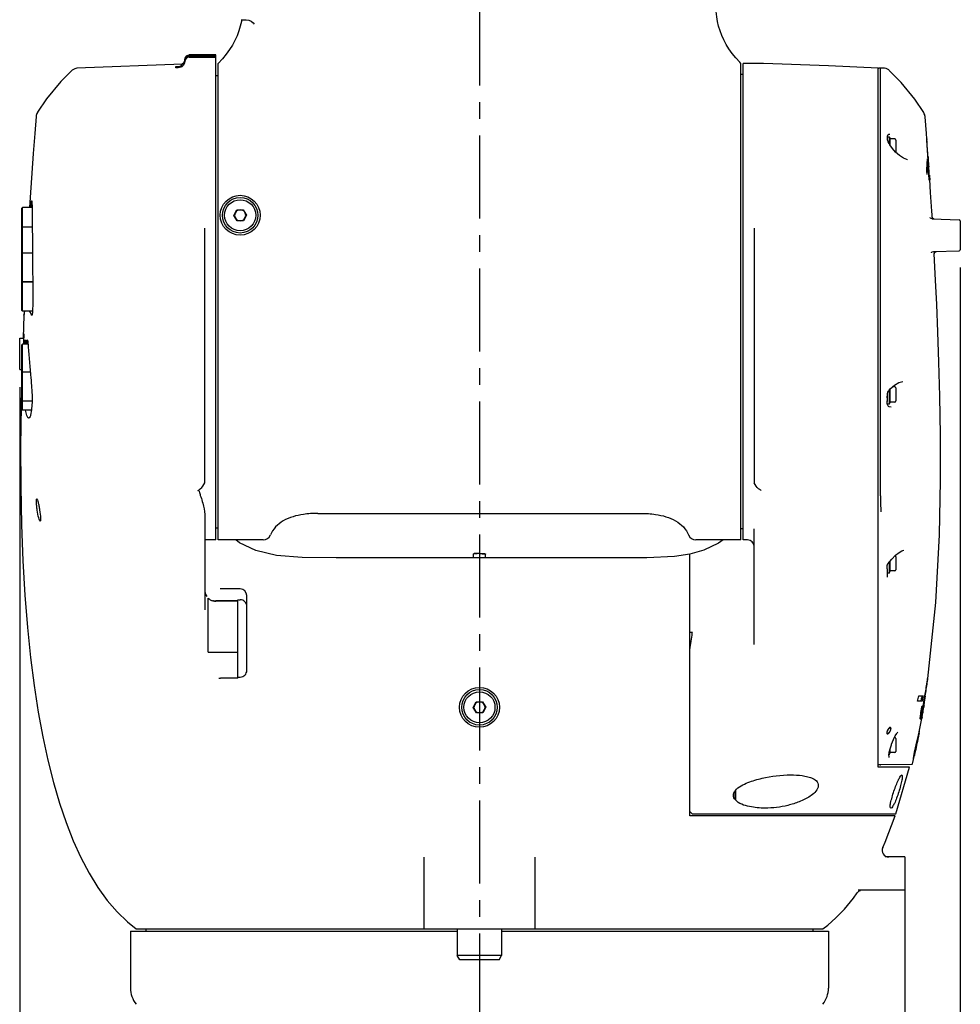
# Model space of a CAD drawing. Header units: millimetres. Extents: x 7426 to 8300, y 124 to 421.
# Tile 77 of 130: x 8084 to 8105, y 232 to 254. Entities that reach past the tile are written whole.
import ezdxf

# ---------------------------------------------------------------- set-up
doc = ezdxf.new("R2010")
doc.units = ezdxf.units.MM
doc.linetypes.add('BANKLINE1', pattern=[5.5, 4, -1.5])
doc.linetypes.add('CENTER', pattern=[0.6, 0.375, -0.075, 0.075, -0.075])
for name, color, linetype in [('00_COMPONENTS', 7, 'BANKLINE1'), ('DIM', 7, 'Continuous'), ('外形图', 7, 'Continuous')]:
    doc.layers.add(name, color=color, linetype=linetype)
doc.styles.add('微软雅黑', font='msyh.ttc')
doc.dimstyles.new('尺寸标注_1_20比例', dxfattribs={"dimtxt": 2.1, "dimasz": 1.7, "dimexe": 0.5, "dimexo": 0.4, "dimgap": 0.5, "dimtad": 1, "dimdec": 1, "dimlfac": 20, "dimdsep": 46, "dimtxsty": '微软雅黑', "dimcen": 0.09, "dimadec": 0, "dimazin": 0, "dimtp": 0.01, "dimtm": 0.01, "dimtfac": 1, "dimtdec": 1, "dimtofl": 0, "dimtmove": 0, "dimatfit": 3, "dimfxl": 1, "dimtolj": 1, "dimarcsym": 0})

# ---------------------------------------------------------------- blocks, each defined once
blk = doc.blocks.new('*D1517')
at = {"layer": 'Defpoints', "color": 0}
for p in [(8104.797, 248.642), (8083.572, 245.943), (8104.797, 204.664)]:
    blk.add_point(p, dxfattribs=at)
at = {"layer": 'DIM', "color": 0, "linetype": 'ByBlock', "lineweight": -2, "ltscale": 20}
for p, q in [((8104.797, 248.242), (8104.797, 204.164)), ((8083.572, 245.543), (8083.572, 204.164)), ((8085.272, 204.664), (8103.097, 204.664))]:
    blk.add_line(p, q, dxfattribs=at)
at = {"layer": 'DIM', "color": 0}
for points in [[(8085.272, 204.947), (8085.272, 204.38), (8083.572, 204.664)], [(8103.097, 204.38), (8103.097, 204.947), (8104.797, 204.664)]]:
    blk.add_solid(points, dxfattribs=at)
at = {"layer": 'DIM', "color": 0, "insert": (8094.184, 206.249), "char_height": 2.1, "attachment_point": 5, "style": '微软雅黑'}
blk.add_mtext('\\A1;\\A1;424.5', dxfattribs=at)
blk = doc.blocks.new('*D1518')
at = {"layer": 'Defpoints', "color": 0}
for p in [(8103.547, 234.943), (8093.947, 222.548), (8103.547, 213.117)]:
    blk.add_point(p, dxfattribs=at)
at = {"layer": 'DIM', "color": 0, "linetype": 'ByBlock', "lineweight": -2, "ltscale": 20}
for p, q in [((8103.547, 234.543), (8103.547, 212.617)), ((8093.947, 222.148), (8093.947, 212.617)), ((8095.647, 213.117), (8101.847, 213.117))]:
    blk.add_line(p, q, dxfattribs=at)
at = {"layer": 'DIM', "color": 0}
for points in [[(8095.647, 213.4), (8095.647, 212.834), (8093.947, 213.117)], [(8101.847, 212.834), (8101.847, 213.4), (8103.547, 213.117)]]:
    blk.add_solid(points, dxfattribs=at)
at = {"layer": 'DIM', "color": 0, "insert": (8098.818, 214.708), "char_height": 2.1, "attachment_point": 5, "style": '微软雅黑'}
blk.add_mtext('\\A1;\\A1;192', dxfattribs=at)
blk = doc.blocks.new('*D1519')
at = {"layer": 'Defpoints', "color": 0}
for p in [(8104.797, 248.642), (8093.947, 222.548), (8104.797, 208.914)]:
    blk.add_point(p, dxfattribs=at)
at = {"layer": 'DIM', "color": 0, "linetype": 'ByBlock', "lineweight": -2, "ltscale": 20}
for p, q in [((8104.797, 248.242), (8104.797, 208.414)), ((8093.947, 222.148), (8093.947, 208.414)), ((8095.647, 208.914), (8103.097, 208.914))]:
    blk.add_line(p, q, dxfattribs=at)
at = {"layer": 'DIM', "color": 0}
for points in [[(8095.647, 209.197), (8095.647, 208.631), (8093.947, 208.914)], [(8103.097, 208.631), (8103.097, 209.197), (8104.797, 208.914)]]:
    blk.add_solid(points, dxfattribs=at)
at = {"layer": 'DIM', "color": 0, "insert": (8099.381, 210.487), "char_height": 2.1, "attachment_point": 5, "style": '微软雅黑'}
blk.add_mtext('\\A1;\\A1;217', dxfattribs=at)

msp = doc.modelspace()

# ---------------------------------------------------------------- linework, layer by layer
at = {"layer": '00_COMPONENTS', "linetype": 'CENTER', "ltscale": 5}
msp.add_line((8093.9469, 281.2188), (8093.9469, 221.4993), dxfattribs=at)
at = {"layer": '外形图', "linetype": 'Continuous'}
for p, q in [((8088.5718, 253.8306), (8088.6821, 253.8306)), ((8088.5818, 253.8306), (8088.5751, 253.7913)), ((8088.682, 253.8306), (8088.7396, 253.8228)), ((8087.3192, 252.9977), (8087.3185, 252.9968)), ((8087.3966, 253.0142), (8087.9968, 253.0142)), ((8087.9968, 253.0346), (8087.3968, 253.0346)), ((8087.9968, 242.0934), (8087.9968, 253.0345)), ((8087.2489, 252.829), (8084.8597, 252.7343)), ((8087.124, 252.7743), (8087.1512, 252.7752)), ((8087.2135, 252.8127), (8087.207, 252.8103)), ((8087.2362, 252.8253), (8087.2135, 252.8127)), ((8087.2645, 252.8518), (8087.2362, 252.8253)), ((8087.2867, 252.8899), (8087.2645, 252.8518)), ((8087.3185, 252.9968), (8087.31, 252.9843)), ((8087.3966, 252.983), (8087.9968, 252.983)), ((8088.1457, 252.9488), (8088.0468, 252.8434)), ((8088.0468, 242.0934), (8088.0468, 252.8439)), ((8099.8469, 242.0934), (8099.8469, 252.8439)), ((8100.1647, 252.8434), (8099.897, 252.8434)), ((8099.897, 242.0933), (8099.897, 252.8434)), ((8100.1661, 252.8434), (8100.1659, 252.8434)), ((8087.0968, 252.7735), (8087.124, 252.7743)), ((8087.0968, 252.7453), (8087.0968, 252.7735)), ((8087.1512, 252.7467), (8087.0968, 252.7453)), ((8087.9968, 252.5684), (8088.0468, 252.5684)), ((8099.897, 252.5934), (8099.8469, 252.5934)), ((8102.947, 241.3741), (8102.947, 252.7394)), ((8102.997, 252.7385), (8102.972, 252.7385)), ((8103.084, 252.7339), (8102.997, 252.7385)), ((8102.997, 252.3745), (8102.9971, 252.6569)), ((8102.9971, 252.6569), (8102.9971, 252.7385)), ((8102.997, 252.1943), (8102.997, 252.3745)), ((8102.997, 252.1206), (8102.997, 252.1943)), ((8102.997, 252.1088), (8102.997, 252.1206)), ((8102.997, 251.1598), (8102.9971, 251.2851)), ((8103.1561, 251.2047), (8103.1691, 251.2391)), ((8103.1691, 251.2391), (8103.1778, 251.2458)), ((8103.1834, 251.2476), (8103.2037, 251.2506)), ((8102.997, 251.0983), (8102.997, 251.1598)), ((8102.997, 251.0919), (8102.997, 251.0983)), ((8102.997, 251.0749), (8102.997, 251.0919)), ((8102.997, 251.0583), (8102.997, 251.0749)), ((8102.997, 250.8988), (8102.997, 251.0583)), ((8103.1533, 251.1608), (8103.1561, 251.2047)), ((8103.1575, 251.1174), (8103.1533, 251.1608)), ((8103.1551, 251.1886), (8103.197, 251.1886)), ((8103.1703, 251.0754), (8103.1575, 251.1174)), ((8103.1917, 251.035), (8103.1703, 251.0754)), ((8103.2081, 251.0068), (8103.1917, 251.035)), ((8103.197, 251.0259), (8103.197, 251.1886)), ((8103.2006, 251.1787), (8103.2143, 251.1411)), ((8103.3195, 251.1411), (8103.2143, 251.1411)), ((8103.2143, 250.9979), (8103.2143, 251.1411)), ((8103.3445, 251.1161), (8103.3445, 250.8352)), ((8104.0404, 251.1394), (8104.0407, 251.1416)), ((8104.0407, 251.1416), (8104.0412, 251.1352)), ((8104.0411, 251.1506), (8104.041, 251.1502)), ((8104.0412, 251.1352), (8104.042, 251.1243)), ((8102.997, 250.8815), (8102.997, 250.8988)), ((8102.997, 250.8567), (8102.997, 250.8815)), ((8102.997, 250.6111), (8102.997, 250.8567)), ((8102.997, 250.6019), (8102.997, 250.6111)), ((8102.997, 250.5871), (8102.997, 250.6019)), ((8102.997, 250.561), (8102.997, 250.5871)), ((8102.997, 250.5473), (8102.997, 250.561)), ((8103.607, 250.6725), (8103.5935, 250.6739)), ((8103.6075, 250.6725), (8103.607, 250.6725)), ((8104.0635, 250.568), (8104.0494, 250.568)), ((8104.0697, 250.736), (8104.0728, 250.6899)), ((8104.0817, 250.5159), (8104.0704, 250.6897)), ((8104.0728, 250.6899), (8104.0828, 250.5409)), ((8102.997, 245.8787), (8102.997, 250.5473)), ((8104.0435, 250.4153), (8104.041, 250.4558)), ((8104.0481, 250.335), (8104.0435, 250.4153)), ((8104.0751, 250.5093), (8104.0763, 250.5115)), ((8104.0768, 250.4811), (8104.0751, 250.5093)), ((8104.0763, 250.5115), (8104.0775, 250.5136)), ((8104.0782, 250.4579), (8104.0768, 250.4811)), ((8104.0775, 250.5136), (8104.0785, 250.5157)), ((8104.0785, 250.5157), (8104.0805, 250.4837)), ((8104.0828, 250.5409), (8104.0844, 250.516)), ((8104.0844, 250.516), (8104.0848, 250.5099)), ((8104.0898, 250.3581), (8104.0846, 250.3581)), ((8104.0985, 250.2126), (8104.0982, 250.2123)), ((8104.1016, 250.321), (8104.1051, 250.2701)), ((8104.1051, 250.2701), (8104.1068, 250.2453)), ((8104.1068, 250.2453), (8104.1086, 250.2195)), ((8104.1085, 250.2218), (8104.1084, 250.2228)), ((8104.1279, 249.9309), (8104.1085, 250.2218)), ((8104.1086, 250.2195), (8104.1085, 250.2218)), ((8083.8158, 249.9313), (8083.7942, 249.5965)), ((8083.6217, 249.5815), (8083.6367, 249.5965)), ((8083.6217, 247.2709), (8083.6217, 249.5815)), ((8083.8504, 249.5965), (8083.6367, 249.5965)), ((8083.6367, 247.2559), (8083.6367, 249.5965)), ((8088.4025, 249.4153), (8088.472, 249.5418)), ((8088.472, 249.5418), (8088.6163, 249.5449)), ((8088.6163, 249.5449), (8088.6911, 249.4214)), ((8088.4773, 249.2919), (8088.4025, 249.4153)), ((8088.6216, 249.2949), (8088.4773, 249.2919)), ((8088.6911, 249.4214), (8088.6216, 249.2949)), ((8104.1619, 249.3346), (8104.7727, 249.3186)), ((8104.797, 249.2935), (8104.797, 248.6424)), ((8083.6217, 249.1314), (8083.6367, 249.1464)), ((8083.8561, 249.1464), (8083.6367, 249.1464)), ((8087.7468, 243.3813), (8087.7468, 249.1241)), ((8100.147, 249.1241), (8100.147, 243.3813)), ((8083.6217, 248.5489), (8083.6367, 248.5639)), ((8083.8612, 248.5639), (8083.6367, 248.5639)), ((8104.1899, 248.602), (8104.7727, 248.6173)), ((8104.207, 248.5989), (8104.2095, 248.556)), ((8104.2098, 248.5515), (8104.2094, 248.5588)), ((8104.2095, 248.556), (8104.2098, 248.5514)), ((8104.2341, 248.5969), (8104.2584, 248.6039)), ((8083.6217, 247.9289), (8083.6367, 247.9139)), ((8083.6217, 247.8909), (8083.6367, 247.9059)), ((8083.8654, 247.9139), (8083.6367, 247.9139)), ((8083.8655, 247.9059), (8083.6367, 247.9059)), ((8083.6217, 247.2709), (8083.6367, 247.2559)), ((8083.8607, 247.2559), (8083.6367, 247.2559)), ((8083.6735, 247.2533), (8083.6737, 247.2569)), ((8083.6777, 247.2559), (8083.6769, 247.2501)), ((8083.8033, 247.2495), (8083.8005, 247.2559)), ((8083.6687, 247.1625), (8083.6479, 246.6428)), ((8083.6689, 247.1637), (8083.6686, 247.1598)), ((8083.6687, 247.1625), (8083.6703, 247.1953)), ((8083.8457, 247.1598), (8083.8421, 247.1637)), ((8083.8462, 247.1599), (8083.8456, 247.1599)), ((8083.5717, 246.6428), (8083.6667, 246.6428)), ((8083.5717, 245.9428), (8083.5717, 246.6428)), ((8083.7, 246.5995), (8083.7012, 246.5935)), ((8083.7441, 246.606), (8083.7482, 246.5993)), ((8083.6217, 246.4944), (8083.6367, 246.5094)), ((8083.6217, 245.8744), (8083.6217, 246.4944)), ((8083.7602, 246.5094), (8083.6367, 246.5094)), ((8083.6367, 245.0198), (8083.6367, 246.5094)), ((8083.6858, 246.508), (8083.6861, 246.5131)), ((8083.7594, 246.5183), (8083.7196, 246.5183)), ((8083.5717, 245.9428), (8083.6217, 245.9428)), ((8083.6217, 245.8627), (8083.6367, 245.8777)), ((8083.6217, 245.8744), (8083.6276, 245.8685)), ((8083.6217, 245.0348), (8083.6217, 245.8627)), ((8083.8108, 245.8777), (8083.6367, 245.8777)), ((8102.9969, 245.7589), (8102.997, 245.8787)), ((8102.9969, 245.494), (8102.9969, 245.7589)), ((8102.9969, 245.4691), (8102.9969, 245.494)), ((8102.9969, 245.4517), (8102.9969, 245.4691)), ((8102.9969, 245.3632), (8102.9969, 245.4517)), ((8103.1636, 245.4241), (8103.1734, 245.4477)), ((8103.1734, 245.4477), (8103.1845, 245.467)), ((8103.1845, 245.467), (8103.1898, 245.4743)), ((8103.1898, 245.4743), (8103.2155, 245.5046)), ((8103.197, 245.1564), (8103.197, 245.4827)), ((8103.2143, 245.2039), (8103.2143, 245.5031)), ((8103.3195, 245.5489), (8103.2645, 245.5489)), ((8103.3445, 245.5239), (8103.3445, 245.2289)), ((8083.6217, 245.2427), (8083.6367, 245.2277)), ((8083.8493, 245.2277), (8083.6367, 245.2277)), ((8102.9969, 245.2892), (8102.9969, 245.3632)), ((8102.9969, 245.2721), (8102.9969, 245.2892)), ((8102.9969, 245.2478), (8102.9969, 245.2721)), ((8102.9969, 245.183), (8102.9969, 245.2478)), ((8103.1456, 245.3808), (8103.1434, 245.369)), ((8103.1454, 245.3916), (8103.1456, 245.3808)), ((8103.147, 245.3978), (8103.147, 245.2194)), ((8103.147, 245.2975), (8103.1474, 245.3262)), ((8103.1486, 245.1803), (8103.147, 245.2342)), ((8103.1474, 245.3262), (8103.1505, 245.3671)), ((8103.1505, 245.3671), (8103.1553, 245.3947)), ((8103.1553, 245.3947), (8103.1636, 245.4241)), ((8083.6217, 245.0348), (8083.6367, 245.0198)), ((8083.8349, 245.0198), (8083.6367, 245.0198)), ((8102.9969, 245.1484), (8102.9969, 245.183)), ((8102.9969, 245.14), (8102.9969, 245.1484)), ((8102.9969, 245.0201), (8102.9969, 245.14)), ((8102.997, 244.9368), (8102.9969, 245.0201)), ((8103.1549, 245.1426), (8103.1486, 245.1803)), ((8103.197, 245.1564), (8103.1526, 245.1564)), ((8103.1593, 245.1298), (8103.1549, 245.1427)), ((8103.1949, 245.0996), (8103.1792, 245.1047)), ((8103.2389, 245.0931), (8103.1949, 245.0996)), ((8103.2006, 245.1662), (8103.2143, 245.2039)), ((8103.3195, 245.2039), (8103.2143, 245.2039)), ((8103.2386, 245.0931), (8103.2389, 245.0931)), ((8102.997, 244.9039), (8102.997, 244.9368)), ((8102.997, 244.8549), (8102.997, 244.9039)), ((8102.997, 244.3825), (8102.997, 244.8549)), ((8102.9969, 243.0863), (8102.997, 244.3688)), ((8102.997, 244.3688), (8102.997, 244.3825)), ((8087.7468, 242.6696), (8087.7468, 240.514)), ((8090.2968, 242.6933), (8097.5969, 242.6933)), ((8087.9968, 242.3683), (8088.0468, 242.3683)), ((8099.897, 242.3433), (8099.8469, 242.3433)), ((8100.147, 239.7335), (8100.147, 242.3478)), ((8087.9968, 242.0933), (8087.7468, 242.0933)), ((8089.063, 242.0933), (8088.0468, 242.0933)), ((8099.8469, 242.0933), (8098.8307, 242.0933)), ((8099.997, 242.0933), (8099.897, 242.0933)), ((8093.8097, 241.7766), (8093.8094, 241.7759)), ((8093.8094, 241.6933), (8093.8094, 241.7759)), ((8093.8097, 241.7766), (8093.8147, 241.7816)), ((8094.084, 241.7766), (8094.0791, 241.7816)), ((8094.084, 241.7766), (8094.0844, 241.7759)), ((8094.0844, 241.6933), (8094.0844, 241.7759)), ((8098.6969, 235.8682), (8098.6969, 241.7749)), ((8103.3445, 241.7158), (8103.3445, 241.4208)), ((8103.4804, 241.8495), (8103.5233, 241.8615)), ((8103.5236, 241.8615), (8103.5233, 241.8615)), ((8103.147, 241.4452), (8103.147, 241.5319)), ((8103.1474, 241.5301), (8103.147, 241.5273)), ((8103.1511, 241.5383), (8103.1652, 241.5583)), ((8103.1652, 241.5583), (8103.2491, 241.6608)), ((8103.197, 241.3483), (8103.197, 241.5972)), ((8103.2143, 241.3958), (8103.2143, 241.6183)), ((8102.947, 241.2696), (8102.947, 241.3741)), ((8102.947, 236.9682), (8102.947, 241.2696)), ((8103.147, 241.4452), (8103.147, 241.3459)), ((8103.197, 241.3483), (8103.147, 241.3483)), ((8103.147, 241.3459), (8103.147, 241.2737)), ((8103.1501, 241.2584), (8103.1539, 241.2518)), ((8103.2006, 241.3581), (8103.2143, 241.3958)), ((8103.3195, 241.3958), (8103.2143, 241.3958)), ((8087.8218, 239.5615), (8087.8218, 240.7833)), ((8088.1113, 240.9906), (8088.0977, 240.9941)), ((8088.1413, 240.9879), (8088.1113, 240.9906)), ((8088.5468, 240.9879), (8088.1411, 240.9879)), ((8088.6968, 239.15), (8088.6968, 240.8378)), ((8088.4968, 240.7183), (8087.9968, 240.7183)), ((8088.4968, 240.7098), (8087.9968, 240.7098)), ((8088.4968, 240.744), (8088.5468, 240.744)), ((8088.4968, 240.7248), (8088.4968, 240.744)), ((8088.4968, 238.977), (8088.4968, 240.7098)), ((8098.6969, 240.0145), (8098.7514, 240.0145)), ((8098.7491, 239.997), (8098.7514, 240.0145)), ((8087.8218, 239.5615), (8088.4968, 239.5615)), ((8088.0655, 238.9738), (8088.0666, 238.974)), ((8088.0944, 238.9768), (8088.1019, 238.9769)), ((8088.0944, 238.9768), (8088.0952, 238.9768)), ((8088.4968, 238.9769), (8088.102, 238.9769)), ((8088.4968, 239.0006), (8088.5468, 239.0006)), ((8104.0593, 238.968), (8104.0648, 238.968)), ((8103.8596, 238.5805), (8103.9588, 238.5805)), ((8103.9333, 238.5805), (8103.9257, 238.5387)), ((8103.991, 238.4411), (8104.0109, 238.5726)), ((8103.9917, 238.5334), (8103.9984, 238.5741)), ((8104.0056, 238.5732), (8104.0047, 238.5678)), ((8093.8026, 238.3152), (8093.8721, 238.4417)), ((8093.8721, 238.4417), (8094.0164, 238.4447)), ((8094.0164, 238.4447), (8094.0912, 238.3213)), ((8103.936, 238.4555), (8103.8336, 238.4555)), ((8103.9324, 238.3262), (8103.9376, 238.3544)), ((8103.9376, 238.3544), (8103.9507, 238.3544)), ((8103.9507, 238.3544), (8103.9449, 238.3225)), ((8103.9554, 238.3223), (8103.9604, 238.3505)), ((8103.9715, 238.367), (8103.9684, 238.349)), ((8103.9751, 238.3482), (8103.9706, 238.3199)), ((8103.9785, 238.3698), (8103.9751, 238.3482)), ((8093.8774, 238.1917), (8093.8026, 238.3152)), ((8094.0217, 238.1948), (8093.8774, 238.1917)), ((8094.0912, 238.3213), (8094.0217, 238.1948)), ((8103.9264, 238.194), (8103.9091, 238.194)), ((8103.9145, 238.1937), (8103.9136, 238.189)), ((8103.9449, 238.3225), (8103.937, 238.2789)), ((8103.9542, 238.2194), (8103.9493, 238.1902)), ((8103.9497, 238.19), (8103.9547, 238.2192)), ((8103.9542, 238.3156), (8103.9554, 238.3223)), ((8103.9691, 238.3053), (8103.9704, 238.313)), ((8103.9706, 238.3199), (8103.9695, 238.313)), ((8103.9704, 238.313), (8103.9715, 238.3199)), ((8103.8721, 237.7616), (8103.9287, 238.068)), ((8103.9351, 238.1068), (8103.9284, 238.068)), ((8103.9284, 238.068), (8103.9352, 238.1066)), ((8103.9287, 238.068), (8103.9284, 238.068)), ((8103.3632, 237.7294), (8103.372, 237.7405)), ((8103.8353, 237.6216), (8103.8513, 237.6899)), ((8103.8513, 237.6899), (8103.8607, 237.7294)), ((8103.8607, 237.7294), (8103.8657, 237.7499)), ((8103.8721, 237.7615), (8103.8719, 237.7602)), ((8103.3195, 237.6407), (8103.312, 237.6407)), ((8103.3445, 237.6157), (8103.3445, 237.3207)), ((8103.7869, 237.4058), (8103.8015, 237.4726)), ((8103.8015, 237.4726), (8103.8164, 237.5393)), ((8103.8164, 237.5393), (8103.8353, 237.6216)), ((8103.1876, 237.2431), (8103.1927, 237.2905)), ((8103.1881, 237.2021), (8103.1876, 237.2432)), ((8103.1876, 237.2431), (8103.1876, 237.2432)), ((8103.197, 237.2482), (8103.1881, 237.2482)), ((8103.1927, 237.2905), (8103.1949, 237.3039)), ((8103.1949, 237.3039), (8103.2119, 237.3791)), ((8103.197, 237.2482), (8103.197, 237.3133)), ((8103.2006, 237.2581), (8103.2143, 237.2957)), ((8103.2143, 237.2957), (8103.2143, 237.3865)), ((8103.3195, 237.2957), (8103.2143, 237.2957)), ((8103.7171, 237.0427), (8103.7635, 237.2418)), ((8103.7492, 237.2219), (8103.7549, 237.2514)), ((8103.7549, 237.2514), (8103.7653, 237.3034)), ((8103.7635, 237.2418), (8103.7617, 237.2342)), ((8103.7653, 237.3034), (8103.7734, 237.3424)), ((8103.7734, 237.3424), (8103.7869, 237.4058)), ((8102.986, 237.0186), (8102.947, 237.0179)), ((8103.7028, 237.0312), (8103.0031, 237.0189)), ((8103.192, 237.1864), (8103.1881, 237.2021)), ((8103.649, 236.9682), (8102.947, 236.9682)), ((8103.3447, 235.9182), (8103.649, 236.9682)), ((8099.7069, 236.4211), (8099.7069, 236.245)), ((8099.7219, 236.4396), (8099.7219, 236.2292)), ((8098.6969, 235.9682), (8098.7469, 235.9182)), ((8098.7469, 235.9182), (8103.3447, 235.9182)), ((8103.3275, 235.8682), (8098.6969, 235.8682)), ((8092.6969, 233.3182), (8092.6969, 234.9395)), ((8095.1969, 234.9395), (8095.1969, 233.3182)), ((8103.547, 234.9432), (8103.1043, 234.9432)), ((8103.547, 234.9432), (8103.547, 234.1932)), ((8103.547, 234.1932), (8102.4938, 234.1932)), ((8086.0718, 233.2682), (8093.4468, 233.2682)), ((8086.0718, 233.2682), (8086.0718, 231.986)), ((8086.1968, 233.3182), (8101.697, 233.3182)), ((8086.4218, 233.3182), (8086.4218, 233.2682)), ((8093.4469, 233.3182), (8093.4469, 232.7182)), ((8094.4469, 233.3182), (8094.4469, 232.7182)), ((8094.4469, 233.2682), (8101.822, 233.2682)), ((8101.472, 233.3182), (8101.472, 233.2682)), ((8101.822, 233.2682), (8101.822, 231.986)), ((8094.4469, 232.7182), (8093.4469, 232.7182)), ((8093.5046, 232.6182), (8093.4469, 232.7182)), ((8094.3891, 232.6182), (8093.5046, 232.6182)), ((8094.3891, 232.6182), (8094.4469, 232.7182))]:
    msp.add_line(p, q, dxfattribs=at)
for points in [[(8099.8469, 252.8434), (8099.8202, 252.8707), (8099.731, 252.9684), (8099.6491, 253.0691), (8099.5768, 253.1701), (8099.5138, 253.2713), (8099.4594, 253.3731), (8099.4133, 253.4758), (8099.3749, 253.5792), (8099.3439, 253.6825), (8099.3195, 253.787), (8099.3005, 253.8961), (8099.2865, 254.0138), (8099.2774, 254.1454), (8099.2735, 254.2915), (8099.274, 254.4532)], [(8088.5751, 253.7913), (8088.5499, 253.6827), (8088.5177, 253.5756), (8088.4777, 253.4689), (8088.4295, 253.3634), (8088.3728, 253.259), (8088.307, 253.1553), (8088.2313, 253.0518), (8088.1457, 252.9488)], [(8088.7396, 253.8228), (8088.7983, 253.7967), (8088.8433, 253.758), (8088.8655, 253.7266)], [(8087.31, 252.9843), (8087.3, 252.9601), (8087.2967, 252.9379)], [(8102.947, 252.7389), (8101.8252, 252.7907), (8100.3594, 252.8386), (8100.165, 252.8434)], [(8084.7497, 252.6875), (8084.4971, 252.4343), (8084.1784, 252.0489), (8083.976, 251.7433)], [(8084.8597, 252.7342), (8084.813, 252.7252), (8084.7584, 252.695), (8084.7498, 252.6874)], [(8103.194, 252.6871), (8103.1807, 252.6984), (8103.1259, 252.7265), (8103.084, 252.7339)], [(8103.9707, 251.738), (8103.7713, 252.0403), (8103.4639, 252.4152), (8103.194, 252.6871)], [(8083.976, 251.7433), (8083.9744, 251.7406), (8083.9617, 251.7159), (8083.9525, 251.692), (8083.9464, 251.6693), (8083.9432, 251.6501), (8083.9425, 251.6433)], [(8104.0012, 251.6427), (8104.0008, 251.6473), (8103.9981, 251.6658), (8103.9929, 251.6872), (8103.9849, 251.7097), (8103.9739, 251.7325), (8103.9707, 251.738)], [(8083.9425, 251.643), (8083.9112, 251.2631), (8083.8766, 250.8091), (8083.8451, 250.3656), (8083.8158, 249.9313)], [(8104.042, 251.1417), (8104.0327, 251.2605), (8104.0013, 251.6426)], [(8103.4218, 250.7649), (8103.3364, 250.8426), (8103.2659, 250.9232), (8103.2081, 251.0068)], [(8103.5935, 250.6739), (8103.5141, 250.7031), (8103.4218, 250.7649)], [(8104.1657, 249.3348), (8104.1551, 249.5077), (8104.1279, 249.9309)], [(8104.1619, 249.3346), (8104.1371, 249.342), (8104.1231, 249.3554), (8104.1185, 249.3639), (8104.118, 249.3655)], [(8104.2103, 249.3334), (8104.1972, 249.3355), (8104.1811, 249.3438), (8104.17, 249.3557), (8104.1643, 249.3674), (8104.1635, 249.3704)], [(8104.1467, 248.5746), (8104.1461, 248.5711), (8104.1463, 248.5713), (8104.1504, 248.5799), (8104.1647, 248.5943), (8104.1899, 248.6021)], [(8104.2098, 248.5514), (8104.2155, 248.5773), (8104.2341, 248.5969)], [(8104.0649, 238.9674), (8104.2432, 240.6858), (8104.3239, 242.2072), (8104.35, 243.4374), (8104.3496, 244.4612), (8104.3357, 245.3362), (8104.3148, 246.1043), (8104.2903, 246.7896), (8104.2644, 247.4074), (8104.239, 247.9575), (8104.2098, 248.5515)], [(8083.622, 245.878), (8083.6034, 245.1113), (8083.5924, 244.2182), (8083.5952, 243.2971), (8083.6125, 242.4385), (8083.6439, 241.6219), (8083.6891, 240.8466), (8083.7472, 240.119), (8083.8171, 239.4409), (8083.8982, 238.8068), (8083.9903, 238.211), (8084.0934, 237.651), (8084.2077, 237.1227), (8084.3334, 236.625), (8084.4708, 236.1569), (8084.6196, 235.7181), (8084.7802, 235.3077), (8084.9528, 234.9269), (8085.1381, 234.5753), (8085.3362, 234.2533), (8085.5471, 233.9615), (8085.7699, 233.7015), (8086.0024, 233.4759), (8086.1968, 233.3182)], [(8103.2155, 245.5046), (8103.3087, 245.5889), (8103.409, 245.6466), (8103.5011, 245.6687)], [(8103.1792, 245.1047), (8103.1739, 245.1078), (8103.1664, 245.1163), (8103.1593, 245.1298)], [(8100.2967, 243.2138), (8100.2997, 243.2111), (8100.3012, 243.2086)], [(8093.9469, 241.6934), (8091.8388, 241.6927), (8090.7098, 241.6916), (8089.943, 241.6944), (8089.364, 241.7423), (8088.9033, 241.8592), (8088.5342, 242.0286), (8088.4455, 242.0933)], [(8099.4492, 242.0933), (8099.3438, 242.0195), (8099.0082, 241.8656), (8098.6969, 241.7751)], [(8098.6969, 241.7751), (8098.3473, 241.7172), (8097.7207, 241.6931), (8096.7136, 241.6917), (8093.9469, 241.6934)], [(8103.2491, 241.6608), (8103.3376, 241.7489), (8103.4158, 241.8117), (8103.4804, 241.8495)], [(8103.1496, 241.5356), (8103.1485, 241.5332), (8103.1474, 241.5301)], [(8103.147, 241.2738), (8103.1472, 241.2706), (8103.1477, 241.2678), (8103.1501, 241.2584)], [(8088.0655, 238.9738), (8088.0778, 238.9755), (8088.0952, 238.9768)], [(8103.2477, 237.4904), (8103.288, 237.5915), (8103.3273, 237.6721), (8103.3632, 237.7294)], [(8103.372, 237.7405), (8103.3881, 237.7557), (8103.389, 237.7569)], [(8103.8657, 237.7499), (8103.8697, 237.7659), (8103.8713, 237.7723), (8103.8727, 237.7776), (8103.8739, 237.7818), (8103.8748, 237.7851), (8103.8754, 237.7873), (8103.8755, 237.7874)], [(8103.2119, 237.3791), (8103.2418, 237.4736), (8103.2477, 237.4904)], [(8102.9861, 237.0186), (8102.9898, 237.0191), (8102.9931, 237.0201), (8102.996, 237.0216), (8102.9987, 237.0235), (8103.001, 237.0257), (8103.0029, 237.0281)], [(8103.7028, 237.0312), (8103.7113, 237.034), (8103.7171, 237.0427)], [(8103.7368, 237.1459), (8103.7369, 237.1476), (8103.7373, 237.1509), (8103.7379, 237.1555), (8103.7387, 237.1613), (8103.7398, 237.1684), (8103.7411, 237.1767), (8103.7427, 237.1862), (8103.7446, 237.1969), (8103.7468, 237.2088), (8103.7492, 237.2219)], [(8103.0471, 235.1543), (8103.0991, 235.2734), (8103.3275, 235.8682)], [(8101.697, 233.3182), (8101.8094, 233.4062), (8101.9895, 233.5659), (8102.1814, 233.7643), (8102.3868, 234.0134), (8102.4727, 234.1302)]]:
    msp.add_lwpolyline(points, dxfattribs=at)
for centre, radius in [((8088.5468, 249.4184), 0.45), ((8088.5468, 249.4184), 0.4), ((8088.5468, 249.4184), 0.35), ((8093.9469, 238.3182), 0.45), ((8093.9469, 238.3182), 0.4), ((8093.9469, 238.3182), 0.35)]:
    msp.add_circle(centre, radius, dxfattribs=at)
for centre, radius, start, end in [((8087.3982, 252.9167), 0.1163, 90.68589, 94.08265), ((8087.3966, 252.9195), 0.0947, 90.01052, 93.53315), ((8087.1871, 252.8354), 0.053, 313.39046, 328.34099), ((8087.15, 252.9247), 0.1468, 335.60038, 357.82823), ((8102.972, 252.7135), 0.025, 90, 149.18332), ((8103.1865, 251.1736), 0.015, 20, 45.55634), ((8103.3195, 251.1161), 0.025, 0, 90), ((8103.9776, 251.1503), 0.0637, 346.15675, 350.14612), ((8038.6239, 246.3702), 65.5889, 3.776032, 4.166065), ((8038.9753, 246.2941), 65.2458, 3.903736, 4.245535), ((8099.4304, 250.8627), 4.6285, 355.94551, 356.90942), ((8099.9371, 250.8354), 4.1211, 356.90957, 357.96075), ((8064.4053, 248.0438), 39.7384, 3.64194, 3.8164), ((8099.9565, 250.729), 4.1101, 356.69992, 357.75454), ((8098.8221, 250.9058), 5.2384, 355.07156, 355.94617), ((8098.7967, 250.8066), 5.2726, 354.86857, 355.73733), ((8099.4334, 250.7592), 4.6341, 355.73666, 356.69969), ((8127.1362, 251.8599), 23.1005, 183.47935, 183.6336), ((8122.5862, 251.6082), 18.5399, 183.47737, 183.61498), ((8108.5718, 250.7213), 4.4974, 183.59533, 184.11897), ((8078.5346, 248.8514), 25.604, 3.57013, 3.71409), ((8088.6648, 249.4795), 15.4543, 3.27549, 3.58469), ((8097.2118, 249.9646), 6.8936, 2.76902, 3.27173), ((8104.012, 250.2125), 0.0971, 14.15524, 19.60132), ((8088.5468, 249.4184), 0.125, 91.21135, 270.0553), ((8088.5468, 249.4184), 0.125, 271.21135, 90.0553), ((8104.772, 249.2936), 0.025, 0, 88.5), ((8104.772, 248.6423), 0.025, 271.5, 0), ((8084.875, 247.0947), 1.2081, 172.60979, 176.72388), ((8102.9558, 246.185), 19.312, 176.82872, 177.00112), ((8089.1924, 246.3927), 5.5439, 177.26681, 177.39261), ((8074.2088, 246.4642), 9.4596, 0.54029, 1.15518), ((8067.116, 246.3831), 16.5528, 0.44655, 0.58957), ((8105.2365, 247.8803), 21.5194, 183.8048, 185.69839), ((8103.3195, 245.5239), 0.025, 0, 90), ((8103.3195, 245.2289), 0.025, 270, 0), ((8103.1865, 245.1714), 0.015, 314.44366, 340), ((8112.7919, 243.0918), 9.795, 180.03204, 180.45257), ((8115.7321, 243.1181), 12.7353, 180.46625, 181.75488), ((8089.063, 242.2709), 0.1776, 270, 338.51766), ((8098.8307, 242.2709), 0.1776, 201.48234, 270), ((8099.997, 241.9433), 0.15, 0, 90), ((8103.3195, 241.7158), 0.025, 0, 70.33764), ((8103.1865, 241.3633), 0.015, 314.44366, 340), ((8103.3195, 241.4208), 0.025, 270, 0), ((8087.9968, 240.9683), 0.25, 180, 215.99999), ((8088.5468, 240.8379), 0.15, 0, 90), ((8087.9968, 240.9683), 0.25, 251.99999, 270), ((8087.9971, 240.9532), 0.2435, 254.76651, 269.93786), ((8063.2401, 244.6816), 35.8166, 351.87168, 352.48458), ((8083.3058, 241.9709), 20.9696, 350.6777, 351.53295), ((8083.4117, 241.8628), 20.855, 350.92456, 351.78393), ((8082.6706, 242.0667), 21.6119, 351.52975, 351.75658), ((8082.7762, 241.9558), 21.4972, 351.78071, 352.01098), ((8084.1186, 241.7509), 20.1392, 350.55901, 350.90605), ((8093.9469, 238.3182), 0.125, 91.21135, 270.0553), ((8093.9469, 238.3182), 0.125, 271.21135, 90.0553), ((8098.602, 239.4851), 5.4072, 349.02325, 349.47085), ((8095.0502, 240.1453), 9.0198, 349.47093, 349.74002), ((8096.1276, 239.6988), 7.9561, 349.66365, 350.2316), ((8084.3668, 241.7955), 19.8941, 350.02794, 350.31402), ((8084.4368, 241.6981), 19.8167, 350.32292, 350.55869), ((8084.8244, 241.464), 19.4035, 350.67494, 351.03743), ((8084.0737, 241.8456), 20.1915, 350.31392, 350.55847), ((8084.9146, 241.3789), 19.2999, 351.03031, 351.24513), ((8102.6601, 238.413), 1.2728, 346.46341, 346.97359), ((8085.7195, 241.2478), 18.4844, 350.21657, 350.47864), ((8085.5458, 241.3433), 18.6721, 350.01788, 350.27756), ((8099.2096, 239.1333), 4.8227, 348.7078, 349.70367), ((8102.6273, 238.515), 1.3412, 348.50371, 349.90108), ((8085.355, 241.3086), 18.854, 350.56953, 350.85803), ((8085.1913, 241.4037), 19.0317, 350.36756, 350.63057), ((8098.7498, 238.754), 5.2175, 348.66889, 349.02076), ((8103.3195, 237.6157), 0.025, 0, 90), ((8103.1865, 237.2632), 0.015, 314.44366, 340), ((8103.3195, 237.3207), 0.025, 270, 0), ((8096.6641, 238.8434), 7.2778, 347.28692, 347.56656), ((8103.1841, 235.0932), 0.15, 155.96316, 270), ((8102.5949, 234.0432), 0.15, 112.72231, 144.5583), ((8086.6718, 231.986), 0.6, 180, 217.78433), ((8101.222, 231.986), 0.6, 322.21567, 0)]:
    msp.add_arc(centre, radius, start, end, dxfattribs=at)
for points in [[(8087.319, 252.9978), (8087.3356, 253.0183), (8087.3636, 253.0309), (8087.3899, 253.0327)], [(8087.3272, 252.9865), (8087.3439, 253.0025), (8087.3677, 253.0126), (8087.3908, 253.0141)], [(8087.2506, 252.7863), (8087.2247, 252.7618), (8087.1868, 252.7477), (8087.1512, 252.7467)], [(8087.2967, 252.8878), (8087.2953, 252.8507), (8087.2776, 252.8119), (8087.2506, 252.7863)], [(8087.2506, 252.8176), (8087.2644, 252.8306), (8087.2758, 252.8466), (8087.2836, 252.8639)], [(8087.2967, 252.9191), (8087.2976, 252.9437), (8087.3093, 252.9695), (8087.3272, 252.9865)], [(8087.3966, 252.983), (8087.3506, 252.983), (8087.2984, 252.9338), (8087.2967, 252.8878)], [(8083.8421, 247.1637), (8083.8291, 247.1923), (8083.816, 247.2208), (8083.8033, 247.2495)], [(8083.7482, 246.5993), (8083.7533, 246.583), (8083.7546, 246.5656), (8083.7565, 246.5485)], [(8083.7565, 246.5485), (8083.7601, 246.5165), (8083.7624, 246.4844), (8083.7645, 246.4523)], [(8087.8218, 240.7833), (8087.8521, 240.7529), (8087.8916, 240.7296), (8087.9331, 240.7183)], [(8103.8336, 238.4555), (8103.8424, 238.4971), (8103.8512, 238.5388), (8103.8594, 238.5805)], [(8103.9588, 238.5805), (8103.9513, 238.5388), (8103.9438, 238.4971), (8103.9358, 238.4555)], [(8103.9136, 238.189), (8103.9094, 238.168), (8103.905, 238.147), (8103.9002, 238.1261)], [(8103.9389, 238.189), (8103.9347, 238.168), (8103.9304, 238.147), (8103.9255, 238.1261)], [(8103.2179, 237.8684), (8103.2126, 237.8684), (8103.1999, 237.8632), (8103.1768, 237.8403), (8103.1551, 237.8061), (8103.1415, 237.7715), (8103.1369, 237.7431), (8103.1411, 237.7232), (8103.1495, 237.7184), (8103.1548, 237.7184)], [(8103.1548, 237.7184), (8103.1602, 237.7184), (8103.1731, 237.7235), (8103.1959, 237.7463), (8103.217, 237.7808), (8103.2301, 237.8156), (8103.2346, 237.8438), (8103.2309, 237.8636), (8103.223, 237.8684), (8103.2179, 237.8684)]]:
    msp.add_open_spline(points, degree=3, dxfattribs=at)
for points, knots in [([(8087.1512, 252.7752), (8087.1576, 252.7754), (8087.1704, 252.7761), (8087.1832, 252.7782), (8087.1895, 252.7797)], [0, 0, 0, 0, 0.4960606, 1, 1, 1, 1]), ([(8087.1895, 252.7797), (8087.1958, 252.7813), (8087.208, 252.7854), (8087.2189, 252.7926), (8087.2235, 252.7969)], [0, 0, 0, 0, 0.5071855, 1, 1, 1, 1]), ([(8087.2322, 252.8076), (8087.2333, 252.8094), (8087.2355, 252.8134), (8087.2371, 252.8176), (8087.2378, 252.8198)], [0, 0, 0, 0, 0.4872874, 1, 1, 1, 1]), ([(8102.9971, 251.2851), (8102.9971, 251.3631), (8102.9972, 251.6377), (8102.9971, 251.9122), (8102.997, 252.1088)], [0, 0, 0, 0, 0.2841571, 1, 1, 1, 1]), ([(8104.0909, 250.2706), (8104.0902, 250.2793), (8104.0869, 250.321), (8104.0841, 250.3628), (8104.082, 250.3959)], [0, 0, 0, 0, 0.208522, 1, 1, 1, 1]), ([(8104.086, 250.3982), (8104.0864, 250.3929), (8104.0872, 250.3832), (8104.088, 250.3736), (8104.0884, 250.3693)], [0, 0, 0, 0, 0.5570376, 1, 1, 1, 1]), ([(8104.0884, 250.3693), (8104.0886, 250.3664), (8104.0891, 250.3653), (8104.0894, 250.3573), (8104.0898, 250.3581)], [0, 0, 0, 0, 0.7601068, 1, 1, 1, 1]), ([(8104.0898, 250.3581), (8104.0901, 250.3585), (8104.0915, 250.3631), (8104.0902, 250.3679), (8104.09, 250.3721)], [0, 0, 0, 0, 0.107246, 1, 1, 1, 1]), ([(8104.0941, 250.2363), (8104.0936, 250.2413), (8104.0925, 250.2528), (8104.0914, 250.2642), (8104.0909, 250.2706)], [0, 0, 0, 0, 0.4441659, 1, 1, 1, 1]), ([(8104.0982, 250.2123), (8104.0963, 250.2123), (8104.0972, 250.2248), (8104.0948, 250.2301), (8104.0941, 250.2363)], [0, 0, 0, 0, 0.2323227, 1, 1, 1, 1]), ([(8104.0973, 250.2976), (8104.0977, 250.2889), (8104.0988, 250.2643), (8104.0998, 250.2397), (8104.0996, 250.2238)], [0, 0, 0, 0, 0.3523288, 1, 1, 1, 1]), ([(8104.1084, 250.2228), (8104.1082, 250.2251), (8104.1076, 250.2296), (8104.1067, 250.2341), (8104.1061, 250.2363)], [0, 0, 0, 0, 0.4965675, 1, 1, 1, 1]), ([(8083.826, 249.5959), (8083.8287, 249.6332), (8083.8295, 249.6869), (8083.8407, 249.7273), (8083.8403, 249.7479), (8083.8439, 249.7479)], [0, 0, 0, 0, 0.7328658, 0.9297595, 1, 1, 1, 1]), ([(8083.8439, 249.7479), (8083.8493, 249.7479), (8083.844, 249.7148), (8083.8488, 249.7012), (8083.8491, 249.6858)], [0, 0, 0, 0, 0.2590476, 1, 1, 1, 1]), ([(8083.8491, 249.6858), (8083.8515, 249.5525), (8083.8605, 248.8494), (8083.8644, 248.1462), (8083.8674, 247.5763)], [0, 0, 0, 0, 0.1895579, 1, 1, 1, 1]), ([(8083.8674, 247.5763), (8083.8675, 247.5471), (8083.8674, 247.4422), (8083.8657, 247.3374), (8083.8612, 247.2619)], [0, 0, 0, 0, 0.2790217, 1, 1, 1, 1]), ([(8083.8612, 247.2619), (8083.8598, 247.2371), (8083.8524, 247.2099), (8083.8553, 247.1629), (8083.8462, 247.1599)], [0, 0, 0, 0, 0.7198657, 1, 1, 1, 1]), ([(8083.6618, 246.7428), (8083.6693, 246.7428), (8083.657, 246.6954), (8083.666, 246.6767), (8083.6665, 246.6549)], [0, 0, 0, 0, 0.2575762, 1, 1, 1, 1]), ([(8083.6861, 246.5131), (8083.6865, 246.5215), (8083.6873, 246.5372), (8083.6884, 246.5529), (8083.689, 246.5601)], [0, 0, 0, 0, 0.5394379, 1, 1, 1, 1]), ([(8083.689, 246.5601), (8083.6898, 246.5705), (8083.692, 246.5851), (8083.693, 246.6013), (8083.6958, 246.6053)], [0, 0, 0, 0, 0.6847315, 1, 1, 1, 1]), ([(8083.6958, 246.6053), (8083.696, 246.6055), (8083.6962, 246.6059), (8083.6967, 246.606), (8083.6968, 246.606)], [0, 0, 0, 0, 0.5788599, 1, 1, 1, 1]), ([(8083.6968, 246.606), (8083.6976, 246.606), (8083.6991, 246.6033), (8083.6996, 246.6012), (8083.7, 246.5995)], [0, 0, 0, 0, 0.3054396, 1, 1, 1, 1]), ([(8083.7012, 246.5935), (8083.7016, 246.5914), (8083.7022, 246.587), (8083.7028, 246.5825), (8083.7031, 246.5801)], [0, 0, 0, 0, 0.4574082, 1, 1, 1, 1]), ([(8083.7031, 246.5801), (8083.7042, 246.5712), (8083.7063, 246.5558), (8083.7093, 246.5405), (8083.711, 246.5342)], [0, 0, 0, 0, 0.5773039, 1, 1, 1, 1]), ([(8083.7196, 246.5183), (8083.7256, 246.5183), (8083.7308, 246.5485), (8083.7346, 246.5646), (8083.7367, 246.5801)], [0, 0, 0, 0, 0.2753203, 1, 1, 1, 1]), ([(8083.7367, 246.5801), (8083.7374, 246.5854), (8083.7387, 246.5936), (8083.7406, 246.6019), (8083.7422, 246.6045)], [0, 0, 0, 0, 0.6411265, 1, 1, 1, 1]), ([(8083.7422, 246.6045), (8083.7424, 246.6049), (8083.7429, 246.6056), (8083.7437, 246.606), (8083.7441, 246.606)], [0, 0, 0, 0, 0.5913008, 1, 1, 1, 1]), ([(8083.711, 246.5342), (8083.7121, 246.5301), (8083.7134, 246.5247), (8083.7177, 246.5183), (8083.7196, 246.5183)], [0, 0, 0, 0, 0.6810325, 1, 1, 1, 1]), ([(8083.8235, 245.7436), (8083.8286, 245.6914), (8083.8429, 245.4917), (8083.8578, 245.2906), (8083.847, 245.143)], [0, 0, 0, 0, 0.2614577, 1, 1, 1, 1]), ([(8083.7675, 244.8465), (8083.75, 244.858), (8083.7266, 244.9218), (8083.7115, 244.979), (8083.7034, 245.0192)], [0, 0, 0, 0, 0.3379751, 1, 1, 1, 1]), ([(8083.847, 245.143), (8083.8452, 245.1186), (8083.8385, 245.0409), (8083.8299, 244.9628), (8083.8167, 244.9107)], [0, 0, 0, 0, 0.312591, 1, 1, 1, 1]), ([(8083.7772, 244.8433), (8083.7756, 244.8433), (8083.7721, 244.8439), (8083.769, 244.8456), (8083.7675, 244.8465)], [0, 0, 0, 0, 0.4727605, 1, 1, 1, 1]), ([(8083.8167, 244.9107), (8083.8142, 244.9008), (8083.8073, 244.8778), (8083.7935, 244.8433), (8083.7772, 244.8433)], [0, 0, 0, 0, 0.3865883, 1, 1, 1, 1]), ([(8087.5926, 243.2113), (8087.6113, 243.2219), (8087.6772, 243.2628), (8087.7268, 243.329), (8087.7468, 243.3813)], [0, 0, 0, 0, 0.2777924, 1, 1, 1, 1]), ([(8087.5926, 243.2113), (8087.6169, 243.225), (8087.6351, 243.127), (8087.6668, 243.0499), (8087.7141, 242.8844), (8087.7468, 242.7555), (8087.7468, 242.6696)], [0, 0, 0, 0, 0.1476468, 0.2858761, 0.5460749, 1, 1, 1, 1]), ([(8100.2967, 243.2138), (8100.2785, 243.2243), (8100.2145, 243.265), (8100.1666, 243.3301), (8100.147, 243.3813)], [0, 0, 0, 0, 0.2772387, 1, 1, 1, 1]), ([(8084.0343, 242.5183), (8084.0265, 242.5183), (8084.0159, 242.5524), (8083.9904, 242.6234), (8083.9712, 242.741), (8083.9566, 242.8555), (8083.9494, 242.9389), (8083.9512, 242.9805), (8083.9518, 243.0183), (8083.9587, 243.0183)], [0, 0, 0, 0, 0.0457524, 0.1557272, 0.5038068, 0.6923283, 0.852687, 0.9599047, 1, 1, 1, 1]), ([(8083.9587, 243.0183), (8083.9663, 243.0183), (8083.9749, 242.9833), (8083.9904, 242.9402), (8084.0061, 242.8591), (8084.0263, 242.7455), (8084.0424, 242.6249), (8084.0427, 242.5557), (8084.0412, 242.5183), (8084.0343, 242.5183)], [0, 0, 0, 0, 0.0444844, 0.1542516, 0.3148152, 0.5031601, 0.8523703, 0.959623, 1, 1, 1, 1]), ([(8090.2968, 242.6933), (8090.1888, 242.6933), (8089.9221, 242.6733), (8089.5184, 242.569), (8089.2809, 242.3395), (8089.2283, 242.2059)], [0, 0, 0, 0, 0.263231, 0.6501377, 1, 1, 1, 1]), ([(8097.5969, 242.6933), (8097.705, 242.6933), (8097.9716, 242.6733), (8098.3753, 242.569), (8098.6128, 242.3395), (8098.6654, 242.2059)], [0, 0, 0, 0, 0.263231, 0.6501377, 1, 1, 1, 1]), ([(8093.9469, 241.7855), (8093.9301, 241.7855), (8093.9056, 241.7852), (8093.8744, 241.7841), (8093.8542, 241.7831), (8093.8373, 241.7818), (8093.8242, 241.7804), (8093.8159, 241.779), (8093.8115, 241.7777), (8093.8101, 241.777), (8093.8097, 241.7766)], [0, 0, 0, 0, 0.3654331, 0.532156, 0.6803159, 0.8047841, 0.9013057, 0.9667514, 0.9873162, 1, 1, 1, 1]), ([(8093.9469, 241.7902), (8093.9307, 241.7902), (8093.9071, 241.7899), (8093.877, 241.7888), (8093.8576, 241.7878), (8093.8412, 241.7866), (8093.8287, 241.7852), (8093.8206, 241.7839), (8093.8165, 241.7826), (8093.8151, 241.782), (8093.8147, 241.7816)], [0, 0, 0, 0, 0.3654331, 0.532156, 0.6803159, 0.8047841, 0.9013057, 0.9667514, 0.9873162, 1, 1, 1, 1]), ([(8093.9469, 241.7902), (8093.9631, 241.7902), (8093.9866, 241.7899), (8094.0168, 241.7888), (8094.0362, 241.7878), (8094.0525, 241.7866), (8094.0651, 241.7852), (8094.0731, 241.7839), (8094.0773, 241.7826), (8094.0787, 241.782), (8094.0791, 241.7816)], [0, 0, 0, 0, 0.3654331, 0.532156, 0.6803159, 0.8047841, 0.9013057, 0.9667514, 0.9873162, 1, 1, 1, 1]), ([(8093.9469, 241.7855), (8093.9637, 241.7855), (8093.9881, 241.7852), (8094.0194, 241.7841), (8094.0396, 241.7831), (8094.0565, 241.7818), (8094.0696, 241.7804), (8094.0779, 241.779), (8094.0822, 241.7777), (8094.0836, 241.777), (8094.084, 241.7766)], [0, 0, 0, 0, 0.3654331, 0.532156, 0.6803159, 0.8047841, 0.9013057, 0.9667514, 0.9873162, 1, 1, 1, 1]), ([(8088.6968, 240.5945), (8088.6968, 240.6327), (8088.6647, 240.7122), (8088.5851, 240.744), (8088.5468, 240.744)], [0, 0, 0, 0, 0.499326, 1, 1, 1, 1]), ([(8088.5468, 239.0006), (8088.5851, 239.0006), (8088.6647, 239.0323), (8088.6968, 239.1119), (8088.6968, 239.15)], [0, 0, 0, 0, 0.500674, 1, 1, 1, 1]), ([(8103.8972, 238.1131), (8103.8989, 238.1283), (8103.9089, 238.1996), (8103.922, 238.2704), (8103.9324, 238.3262)], [0, 0, 0, 0, 0.2115714, 1, 1, 1, 1]), ([(8103.9255, 238.1261), (8103.9236, 238.1178), (8103.9178, 238.0946), (8103.9121, 238.0709), (8103.9055, 238.0569)], [0, 0, 0, 0, 0.354829, 1, 1, 1, 1]), ([(8103.9301, 238.2377), (8103.9286, 238.2274), (8103.9309, 238.2181), (8103.9222, 238.194), (8103.9264, 238.194)], [0, 0, 0, 0, 0.7109486, 1, 1, 1, 1]), ([(8103.937, 238.2789), (8103.9357, 238.2719), (8103.9333, 238.2581), (8103.9311, 238.2444), (8103.9301, 238.2377)], [0, 0, 0, 0, 0.5166736, 1, 1, 1, 1]), ([(8103.9321, 238.2062), (8103.9327, 238.2087), (8103.9339, 238.2147), (8103.9351, 238.2207), (8103.9357, 238.2242)], [0, 0, 0, 0, 0.4284782, 1, 1, 1, 1]), ([(8103.9362, 238.2223), (8103.9371, 238.2263), (8103.9389, 238.2347), (8103.9407, 238.2432), (8103.9416, 238.2476)], [0, 0, 0, 0, 0.4732901, 1, 1, 1, 1]), ([(8103.9477, 238.2798), (8103.9487, 238.285), (8103.9504, 238.2952), (8103.952, 238.3055), (8103.9527, 238.3104)], [0, 0, 0, 0, 0.5170471, 1, 1, 1, 1]), ([(8103.8984, 238.0486), (8103.8959, 238.0486), (8103.8932, 238.0624), (8103.8939, 238.07), (8103.8943, 238.0775)], [0, 0, 0, 0, 0.2460857, 1, 1, 1, 1]), ([(8103.8943, 238.0775), (8103.8945, 238.0829), (8103.8953, 238.0948), (8103.8965, 238.1066), (8103.8972, 238.1131)], [0, 0, 0, 0, 0.4488723, 1, 1, 1, 1]), ([(8103.9055, 238.0569), (8103.9044, 238.0547), (8103.9028, 238.0514), (8103.8996, 238.0486), (8103.8984, 238.0486)], [0, 0, 0, 0, 0.6685202, 1, 1, 1, 1]), ([(8103.1465, 237.7529), (8103.1465, 237.7566), (8103.1474, 237.7645), (8103.1493, 237.7722), (8103.1505, 237.7762)], [0, 0, 0, 0, 0.4663648, 1, 1, 1, 1]), ([(8103.1601, 237.7309), (8103.1563, 237.7309), (8103.1473, 237.7373), (8103.1465, 237.7473), (8103.1465, 237.7529)], [0, 0, 0, 0, 0.4058397, 1, 1, 1, 1]), ([(8103.1505, 237.7762), (8103.1518, 237.7809), (8103.155, 237.7901), (8103.159, 237.799), (8103.1613, 237.8034)], [0, 0, 0, 0, 0.4939595, 1, 1, 1, 1]), ([(8103.211, 237.7832), (8103.2018, 237.7646), (8103.1879, 237.7419), (8103.1642, 237.7309), (8103.1601, 237.7309)], [0, 0, 0, 0, 0.8347157, 1, 1, 1, 1]), ([(8103.1613, 237.8034), (8103.1706, 237.8221), (8103.1848, 237.8447), (8103.2086, 237.8559), (8103.2127, 237.8559)], [0, 0, 0, 0, 0.8364466, 1, 1, 1, 1]), ([(8103.2216, 237.8106), (8103.2203, 237.8059), (8103.2171, 237.7966), (8103.2132, 237.7876), (8103.211, 237.7832)], [0, 0, 0, 0, 0.494304, 1, 1, 1, 1]), ([(8103.2127, 237.8559), (8103.2164, 237.8559), (8103.2251, 237.8493), (8103.2256, 237.8395), (8103.2256, 237.834)], [0, 0, 0, 0, 0.4000635, 1, 1, 1, 1]), ([(8103.2256, 237.834), (8103.2255, 237.8303), (8103.2246, 237.8224), (8103.2228, 237.8146), (8103.2216, 237.8106)], [0, 0, 0, 0, 0.4665066, 1, 1, 1, 1]), ([(8103.8657, 237.7288), (8103.8594, 237.6975), (8103.8286, 237.5466), (8103.7975, 237.3957), (8103.7712, 237.2764)], [0, 0, 0, 0, 0.2073076, 1, 1, 1, 1]), ([(8099.7205, 236.4408), (8099.792, 236.5275), (8100.0042, 236.6304), (8100.4224, 236.7543), (8100.754, 236.7932), (8100.9713, 236.7932)], [0, 0, 0, 0, 0.2549805, 0.506892, 1, 1, 1, 1]), ([(8100.9713, 236.7932), (8101.0575, 236.7932), (8101.1862, 236.7867), (8101.3542, 236.756), (8101.4708, 236.7163), (8101.5825, 236.6489), (8101.6069, 236.5043), (8101.5161, 236.3946), (8101.3731, 236.2817), (8101.1666, 236.1816), (8100.9113, 236.1016), (8100.6521, 236.0543), (8100.4782, 236.0432), (8100.3918, 236.0432)], [0, 0, 0, 0, 0.1235249, 0.184143, 0.2435635, 0.3013881, 0.3603759, 0.4265503, 0.4931578, 0.6235078, 0.7509717, 0.8762793, 1, 1, 1, 1]), ([(8103.2311, 236.0432), (8103.2199, 236.0432), (8103.2117, 236.1005), (8103.2362, 236.2109), (8103.2825, 236.3894), (8103.3465, 236.5585), (8103.3948, 236.6761), (8103.4343, 236.7447), (8103.4614, 236.7932), (8103.4755, 236.7932)], [0, 0, 0, 0, 0.0413984, 0.148152, 0.4917745, 0.6751618, 0.8341493, 0.9477951, 1, 1, 1, 1]), ([(8103.4755, 236.7932), (8103.4862, 236.7932), (8103.4891, 236.7342), (8103.477, 236.6692), (8103.4503, 236.5429), (8103.4107, 236.4092), (8103.3644, 236.2758), (8103.3164, 236.1596), (8103.2763, 236.0892), (8103.2458, 236.0432), (8103.2311, 236.0432)], [0, 0, 0, 0, 0.0400335, 0.1467128, 0.3056346, 0.4900439, 0.6731022, 0.8314543, 0.9452286, 1, 1, 1, 1]), ([(8099.7205, 236.2277), (8099.6952, 236.2554), (8099.6557, 236.333), (8099.6953, 236.4102), (8099.7205, 236.4408)], [0, 0, 0, 0, 0.4854646, 1, 1, 1, 1]), ([(8100.3918, 236.0432), (8100.2731, 236.0432), (8100.0428, 236.0645), (8099.7992, 236.1414), (8099.7205, 236.2277)], [0, 0, 0, 0, 0.5041121, 1, 1, 1, 1])]:
    msp.add_open_spline(points, degree=3, knots=knots, dxfattribs=at)

# ---------------------------------------------------------------- dimensions: what is measured, and where the dimension line sits
at = {"layer": 'DIM', "linetype": 'ByBlock', "ltscale": 20}
for base, p1, p2, text, picture, middle in [((8104.797, 204.6635), (8083.5717, 245.9428), (8104.797, 248.6424), '\\A1;424.5', '*D1517', (8094.1844, 204.6635)), ((8104.797, 208.9138), (8093.9469, 222.548), (8104.797, 248.6424), '\\A1;217', '*D1519', (8099.3809, 208.9138)), ((8103.547, 213.1169), (8093.9469, 222.548), (8103.547, 234.9432), '\\A1;192', '*D1518', (8098.8177, 213.1169))]:
    dim = msp.add_linear_dim(base=base, p1=p1, p2=p2, text=text, dimstyle='尺寸标注_1_20比例', dxfattribs=at)
    dim.commit()
    dim.dimension.update_dxf_attribs({"geometry": picture, "text_midpoint": middle, "dimtype": 160})

doc.saveas('drawing.dxf')
